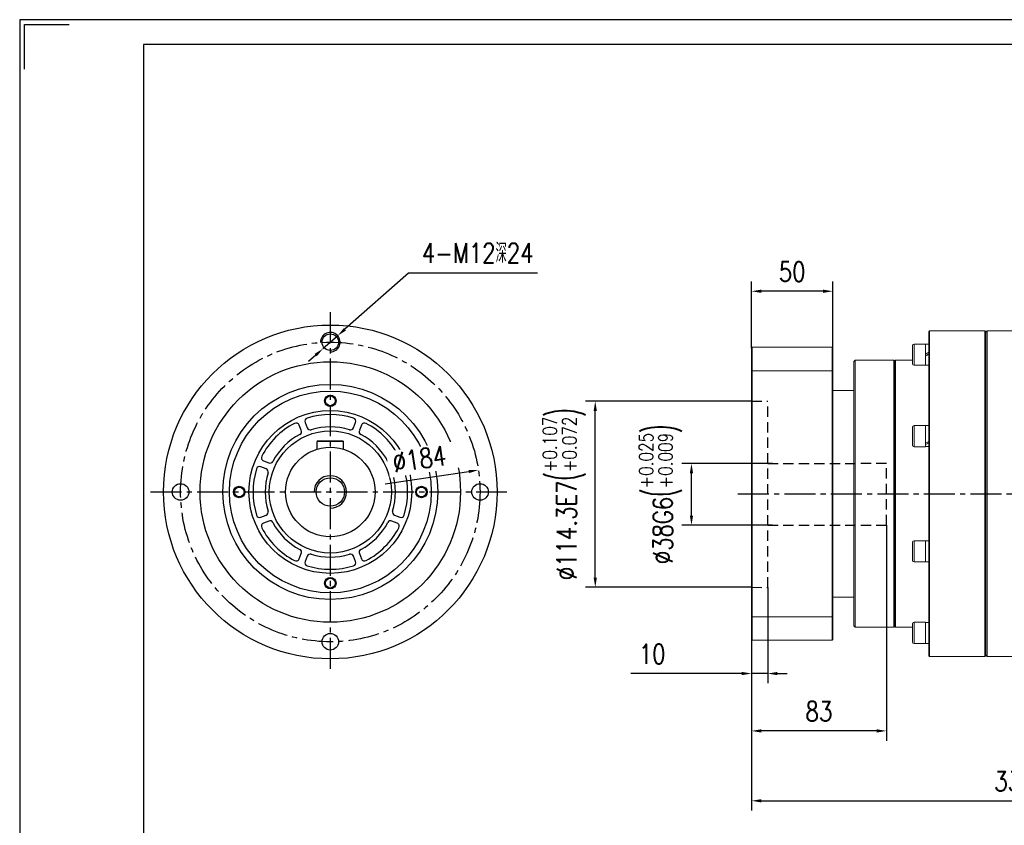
# Model space of a CAD drawing. Header units: millimetres. Extents: x 2194 to 3473, y 312 to 1217.
# Tile 5 of 6: x 2194 to 2799, y 722 to 1217. Entities that reach past the tile are written whole.
import ezdxf

# ---------------------------------------------------------------- set-up
doc = ezdxf.new("R2010")
doc.units = ezdxf.units.MM
doc.linetypes.add('CENTER2', pattern=[28.575, 19.05, -3.175, 3.175, -3.175])
doc.linetypes.add('DASHED2', pattern=[9.525, 6.35, -3.175])
for name, color, linetype in [('1轮廓实线层', 7, 'Continuous'), ('2细线层', 4, 'Continuous'), ('3中心线层', 1, 'CENTER2'), ('4虚线层', 6, 'DASHED2'), ('7标注层', 4, 'Continuous'), ('图框_外框线', 7, 'Continuous')]:
    doc.layers.add(name, color=color, linetype=linetype)
doc.styles.add('TH_GBDIM', font='romans.shx', dxfattribs={"width": 0.8, "bigfont": 'gbcbig.shx'})
doc.dimstyles.new('TH_GBDIM', dxfattribs={"dimscale": 6, "dimtxt": 4.5, "dimasz": 3, "dimexe": 2, "dimexo": 0, "dimgap": 1.5, "dimtad": 1, "dimdec": 1, "dimdsep": 46, "dimtxsty": 'TH_GBDIM', "dimcen": 2.5, "dimclrd": 130, "dimclre": 130, "dimclrt": 3, "dimadec": 0, "dimazin": 0, "dimtfac": 0.714286, "dimtdec": 1, "dimtmove": 0, "dimatfit": 3, "dimfxl": 1, "dimtzin": 0, "dimlwd": -1, "dimlwe": -1, "dimarcsym": 0})

# ---------------------------------------------------------------- blocks, each defined once
blk = doc.blocks.new('*D16')
at = {"layer": '7标注层', "color": 130}
for p, q in [((2432.91, 1061.18), (2393.96, 1026.84)), ((2512.19, 1061.18), (2432.91, 1061.18)), ((2380.46, 1014.93), (2389.46, 1022.87)), ((2375.96, 1010.96), (2371.46, 1006.99))]:
    blk.add_line(p, q, dxfattribs=at)
for points in [[(2393.3, 1027.59), (2394.62, 1026.09), (2389.46, 1022.87)], [(2376.62, 1010.21), (2375.3, 1011.71), (2380.46, 1014.93)]]:
    blk.add_solid(points, dxfattribs=at)
at = {"layer": 'Defpoints', "color": 0}
for p in [(2389.46, 1022.87), (2380.46, 1014.93)]:
    blk.add_point(p, dxfattribs=at)
at = {"layer": '7标注层', "color": 3, "insert": (2475.55, 1073.64), "char_height": 12, "attachment_point": 5, "style": 'TH_GBDIM'}
blk.add_mtext('{4-M12深24}{}{}', dxfattribs=at)
blk = doc.blocks.new('*D25')
at = {"layer": '7标注层', "color": 130}
for p, q in [((2653.75, 868.27), (2653.75, 809.39)), ((2643.76, 836.31), (2643.76, 809.39)), ((2637.76, 815.39), (2569.73, 815.39)), ((2653.75, 815.39), (2643.76, 815.39)), ((2659.75, 815.39), (2665.75, 815.39))]:
    blk.add_line(p, q, dxfattribs=at)
for points in [[(2637.76, 814.39), (2637.76, 816.39), (2643.76, 815.39)], [(2659.75, 816.39), (2659.75, 814.39), (2653.75, 815.39)]]:
    blk.add_solid(points, dxfattribs=at)
at = {"layer": 'Defpoints', "color": 0}
for p in [(2653.75, 868.27), (2643.76, 836.31), (2643.76, 815.39)]:
    blk.add_point(p, dxfattribs=at)
at = {"layer": '7标注层', "color": 3, "insert": (2582.81, 827.39), "char_height": 12, "attachment_point": 5, "style": 'TH_GBDIM'}
blk.add_mtext('10', dxfattribs=at)
blk = doc.blocks.new('*D26')
at = {"layer": '7标注层', "color": 130}
for p, q in [((2643.76, 982.66), (2541.78, 982.66)), ((2547.78, 874.36), (2547.78, 976.66)), ((2643.76, 868.36), (2541.78, 868.36))]:
    blk.add_line(p, q, dxfattribs=at)
for points in [[(2548.78, 976.66), (2546.78, 976.66), (2547.78, 982.66)], [(2546.78, 874.36), (2548.78, 874.36), (2547.78, 868.36)]]:
    blk.add_solid(points, dxfattribs=at)
at = {"layer": 'Defpoints', "color": 0}
for p in [(2547.78, 982.66), (2643.76, 982.66), (2643.76, 868.36)]:
    blk.add_point(p, dxfattribs=at)
at = {"layer": '7标注层', "color": 3, "insert": (2528.72, 925.51), "char_height": 12, "attachment_point": 5, "rotation": 90, "style": 'TH_GBDIM'}
blk.add_mtext('{%%c114.3}{}{E7\\H0.7143x;{\\H2x;\\W0.5;(}\\S+0.107^ +0.072;{\\H2x;\\W0.5;)}}', dxfattribs=at)
blk = doc.blocks.new('*D27')
at = {"layer": '7标注层', "color": 130}
for p, q in [((2656.75, 944.42), (2600.9, 944.42)), ((2606.9, 912.42), (2606.9, 938.42)), ((2656.75, 906.42), (2600.9, 906.42))]:
    blk.add_line(p, q, dxfattribs=at)
for points in [[(2607.9, 938.42), (2605.9, 938.42), (2606.9, 944.42)], [(2605.9, 912.42), (2607.9, 912.42), (2606.9, 906.42)]]:
    blk.add_solid(points, dxfattribs=at)
at = {"layer": 'Defpoints', "color": 0}
for p in [(2606.9, 944.42), (2656.75, 944.42), (2656.75, 906.42)]:
    blk.add_point(p, dxfattribs=at)
at = {"layer": '7标注层', "color": 3, "insert": (2587.84, 925.42), "char_height": 12, "attachment_point": 5, "rotation": 90, "style": 'TH_GBDIM'}
blk.add_mtext('{%%c38}{}{G6\\H0.7143x;{\\H2x;\\W0.5;(}\\S+0.025^ +0.009;{\\H2x;\\W0.5;)}}', dxfattribs=at)
blk = doc.blocks.new('*D28')
at = {"layer": '7标注层', "color": 130}
for p, q in [((2726.76, 906.51), (2726.76, 774.16)), ((2643.76, 836.31), (2643.76, 774.16)), ((2720.76, 780.16), (2649.76, 780.16))]:
    blk.add_line(p, q, dxfattribs=at)
for points in [[(2649.76, 781.16), (2649.76, 779.16), (2643.76, 780.16)], [(2720.76, 779.16), (2720.76, 781.16), (2726.76, 780.16)]]:
    blk.add_solid(points, dxfattribs=at)
at = {"layer": 'Defpoints', "color": 0}
for p in [(2726.76, 906.51), (2643.76, 836.31), (2643.76, 780.16)]:
    blk.add_point(p, dxfattribs=at)
at = {"layer": '7标注层', "color": 3, "insert": (2685.26, 792.16), "char_height": 12, "attachment_point": 5, "style": 'TH_GBDIM'}
blk.add_mtext('83', dxfattribs=at)
blk = doc.blocks.new('*D29')
at = {"layer": '7标注层', "color": 130}
for p, q in [((2643.76, 1015.31), (2643.76, 1056.17)), ((2693.76, 1015.31), (2693.76, 1056.17)), ((2687.76, 1050.17), (2649.76, 1050.17))]:
    blk.add_line(p, q, dxfattribs=at)
for points in [[(2649.76, 1051.17), (2649.76, 1049.17), (2643.76, 1050.17)], [(2687.76, 1049.17), (2687.76, 1051.17), (2693.76, 1050.17)]]:
    blk.add_solid(points, dxfattribs=at)
at = {"layer": 'Defpoints', "color": 0}
for p in [(2643.76, 1050.17), (2643.76, 1015.31), (2693.76, 1015.31)]:
    blk.add_point(p, dxfattribs=at)
at = {"layer": '7标注层', "color": 3, "insert": (2668.76, 1062.17), "char_height": 12, "attachment_point": 5, "style": 'TH_GBDIM'}
blk.add_mtext('50', dxfattribs=at)
blk = doc.blocks.new('*D30')
at = {"layer": '7标注层', "color": 130}
for p, q in [((2979.26, 899.81), (2979.26, 731.24)), ((2643.76, 836.31), (2643.76, 731.24)), ((2649.76, 737.24), (2973.26, 737.24))]:
    blk.add_line(p, q, dxfattribs=at)
for points in [[(2649.76, 738.24), (2649.76, 736.24), (2643.76, 737.24)], [(2973.26, 736.24), (2973.26, 738.24), (2979.26, 737.24)]]:
    blk.add_solid(points, dxfattribs=at)
at = {"layer": 'Defpoints', "color": 0}
for p in [(2979.26, 899.81), (2643.76, 836.31), (2979.26, 737.24)]:
    blk.add_point(p, dxfattribs=at)
at = {"layer": '7标注层', "color": 3, "insert": (2811.51, 749.24), "char_height": 12, "attachment_point": 5, "style": 'TH_GBDIM'}
blk.add_mtext('335.5', dxfattribs=at)
blk = doc.blocks.new('*D31')
at = {"layer": '7标注层', "color": 130}
blk.add_line((2418.76, 931.9), (2470.04, 939.48), dxfattribs=at)
blk.add_solid([(2470.18, 938.49), (2469.89, 940.47), (2475.97, 940.36)], dxfattribs=at)
at = {"layer": 'Defpoints', "color": 0}
for p in [(2475.97, 940.36), (2293.95, 913.44)]:
    blk.add_point(p, dxfattribs=at)
at = {"layer": '7标注层', "color": 3, "insert": (2439.68, 947.12), "char_height": 12, "attachment_point": 5, "rotation": 8.41217, "style": 'TH_GBDIM'}
blk.add_mtext('∅184', dxfattribs=at)

msp = doc.modelspace()

# ---------------------------------------------------------------- linework, layer by layer
at = {"color": 7, "linetype": 'Continuous', "lineweight": 15}
for p, q in [((2753.26, 1025.81), (2752.76, 1025.31)), ((2752.76, 826.31), (2752.76, 1025.31)), ((2787.26, 1025.81), (2753.26, 1025.81)), ((2753.26, 1025.81), (2753.26, 825.81)), ((2787.76, 1025.31), (2787.26, 1025.81)), ((2787.26, 925.81), (2787.26, 1025.81)), ((2788.56, 1025.81), (2787.76, 1025.01)), ((2787.76, 1025.31), (2787.76, 925.81)), ((2849.26, 1025.81), (2788.56, 1025.81)), ((2788.56, 1025.81), (2788.56, 925.81)), ((2742.66, 1005.77), (2742.66, 1016.77)), ((2750.66, 1017.77), (2743.66, 1017.77)), ((2750.66, 1017.77), (2750.66, 1004.77)), ((2752.76, 1017.71), (2750.66, 1017.71)), ((2643.76, 1015.31), (2644.26, 1015.81)), ((2643.76, 1001.17), (2643.76, 1015.31)), ((2644.26, 1015.81), (2644.26, 1001.35)), ((2693.26, 1015.81), (2644.26, 1015.81)), ((2693.26, 1001.35), (2693.26, 1015.81)), ((2693.76, 1015.31), (2693.26, 1015.81)), ((2693.76, 1015.31), (2693.76, 1001.17)), ((2707.56, 1007.81), (2706.76, 1007.01)), ((2706.76, 925.81), (2706.76, 1007.01)), ((2731.26, 1007.81), (2707.56, 1007.81)), ((2707.56, 1007.81), (2707.56, 925.81)), ((2731.76, 1007.31), (2731.26, 1007.81)), ((2731.26, 843.81), (2731.26, 1007.81)), ((2732.26, 1007.81), (2731.76, 1007.31)), ((2731.76, 844.31), (2731.76, 1007.31)), ((2742.66, 1007.81), (2732.26, 1007.81)), ((2732.26, 1007.81), (2732.26, 843.81)), ((2743.66, 1004.77), (2750.66, 1004.77)), ((2750.66, 1004.83), (2752.76, 1004.83)), ((2644.26, 1001.35), (2643.76, 1001.17)), ((2643.76, 850.45), (2643.76, 1001.17)), ((2644.26, 1001.35), (2693.26, 1001.35)), ((2644.26, 1001.35), (2644.26, 850.27)), ((2693.26, 1001.35), (2693.76, 1001.17)), ((2693.26, 850.27), (2693.26, 1001.35)), ((2693.76, 1001.17), (2693.76, 850.45)), ((2706.66, 1001.56), (2706.66, 1004.31)), ((2706.66, 993.31), (2706.66, 1001.56)), ((2706.76, 989.31), (2693.76, 989.31)), ((2706.66, 959.56), (2706.66, 967.81)), ((2742.66, 965.1), (2742.66, 966.71)), ((2742.66, 955.71), (2742.66, 965.1)), ((2750.66, 967.71), (2743.66, 967.71)), ((2750.66, 967.71), (2750.66, 965.81)), ((2752.76, 967.65), (2750.66, 967.65)), ((2750.66, 965.81), (2750.66, 954.71)), ((2706.66, 956.81), (2706.66, 959.56)), ((2743.66, 954.71), (2750.66, 954.71)), ((2750.66, 954.77), (2752.76, 954.77)), ((2706.76, 844.61), (2706.76, 925.81)), ((2707.56, 925.81), (2707.56, 843.81)), ((2787.26, 825.81), (2787.26, 925.81)), ((2787.76, 925.81), (2787.76, 826.31)), ((2788.56, 925.81), (2788.56, 825.81)), ((2742.66, 890.41), (2742.66, 895.91)), ((2750.66, 896.91), (2743.66, 896.91)), ((2750.66, 896.91), (2750.66, 890.41)), ((2752.76, 896.85), (2750.66, 896.85)), ((2706.66, 883.81), (2706.66, 894.81)), ((2742.66, 884.91), (2742.66, 890.41)), ((2750.66, 890.41), (2750.66, 883.91)), ((2743.66, 883.91), (2750.66, 883.91)), ((2752.29, 883.97), (2752.76, 883.97)), ((2693.76, 862.31), (2706.76, 862.31)), ((2706.66, 847.31), (2706.66, 858.31)), ((2644.26, 850.27), (2643.76, 850.45)), ((2643.76, 836.31), (2643.76, 850.45)), ((2693.26, 850.27), (2644.26, 850.27)), ((2644.26, 850.27), (2644.26, 835.81)), ((2693.26, 850.27), (2693.76, 850.45)), ((2693.26, 835.81), (2693.26, 850.27)), ((2693.76, 850.45), (2693.76, 836.31)), ((2706.76, 844.61), (2707.56, 843.81)), ((2707.56, 843.81), (2731.26, 843.81)), ((2731.26, 843.81), (2731.76, 844.31)), ((2731.76, 844.31), (2732.26, 843.81)), ((2732.26, 843.81), (2742.66, 843.81)), ((2742.66, 836.46), (2742.66, 845.85)), ((2750.66, 846.85), (2743.66, 846.85)), ((2750.66, 846.85), (2750.66, 835.76)), ((2752.76, 846.79), (2750.66, 846.79)), ((2644.26, 835.81), (2643.76, 836.31)), ((2644.26, 835.81), (2693.26, 835.81)), ((2693.26, 835.81), (2693.76, 836.31)), ((2742.66, 834.85), (2742.66, 836.46)), ((2750.66, 835.76), (2750.66, 833.85)), ((2743.66, 833.85), (2750.66, 833.85)), ((2750.66, 833.91), (2752.76, 833.91)), ((2752.76, 826.31), (2753.26, 825.81)), ((2753.26, 825.81), (2787.26, 825.81)), ((2787.26, 825.81), (2787.76, 826.31)), ((2787.76, 826.61), (2788.56, 825.81)), ((2788.56, 825.81), (2849.26, 825.81))]:
    msp.add_line(p, q, dxfattribs=at)
at = {"color": 8, "linetype": 'Continuous', "lineweight": 15}
for p, q in [((2743.66, 1017.77), (2743.66, 1004.77)), ((2743.66, 967.71), (2743.66, 965.81)), ((2743.66, 965.81), (2743.66, 954.71)), ((2743.66, 896.91), (2743.66, 890.41)), ((2743.66, 890.41), (2743.66, 883.91)), ((2743.66, 846.85), (2743.66, 835.76)), ((2743.66, 835.76), (2743.66, 833.85))]:
    msp.add_line(p, q, dxfattribs=at)
at = {"color": 7, "linetype": 'Continuous', "lineweight": 15}
for centre, start, end in [((2743.66, 1016.77), 90, 180), ((2707.66, 1004.31), 154.15807, 180), ((2743.66, 1005.77), 180, 270), ((2707.66, 993.31), 180, 205.84193), ((2707.66, 967.81), 154.15807, 180), ((2743.66, 966.71), 90, 180), ((2707.66, 956.81), 180, 205.84193), ((2743.66, 955.71), 180, 270), ((2743.66, 895.91), 90, 180), ((2707.66, 894.81), 154.15807, 180), ((2707.66, 883.81), 180, 205.84193), ((2743.66, 884.91), 180, 270), ((2707.66, 858.31), 154.15807, 180), ((2707.66, 847.31), 180, 205.84193), ((2743.66, 845.85), 90, 180), ((2743.66, 834.85), 180, 270)]:
    msp.add_arc(centre, 1, start, end, dxfattribs=at)
for centre, major_axis, ratio, start_param, end_param in [((2750.66, 1011.27), (11.15, 6.44), 0.018052, 1.370982, 1.560379), ((2750.66, 1011.27), (7.52, 4.34), 0.018052, 1.277248, 1.560379), ((2752.76, 1011.27), (11.15, 6.44), 0.018052, 1.560379, 1.749776), ((2750.66, 961.21), (11.02, 5.36), 0.323919, 4.556086, 4.745483), ((2752.76, 961.21), (11.02, 5.36), 0.323919, 4.366689, 4.556086), ((2750.66, 890.41), (11.15, 0.4), 0.576349, 4.691617, 4.881014), ((2752.76, 890.41), (11.15, 0.4), 0.576349, 4.555574, 4.691617)]:
    msp.add_ellipse(centre, major_axis=major_axis, ratio=ratio, start_param=start_param, end_param=end_param, dxfattribs=at)
at = {"layer": '1轮廓实线层', "linetype": 'Continuous', "lineweight": 30}
for p, q in [((2369.46, 969.54), (2370.81, 966.29)), ((2399.11, 966.29), (2400.46, 969.54)), ((2367.11, 964.76), (2365.77, 968.01)), ((2404.15, 968.01), (2402.81, 964.76)), ((2377.56, 958.4), (2376.96, 957.8)), ((2392.96, 957.8), (2376.96, 957.8)), ((2376.96, 953.21), (2376.96, 957.8)), ((2377.56, 958.4), (2392.36, 958.4)), ((2392.36, 958.4), (2392.96, 957.8)), ((2392.96, 953.21), (2392.96, 957.8)), ((2343.85, 946.09), (2347.1, 944.75)), ((2422.82, 944.75), (2426.07, 946.09)), ((2345.57, 941.05), (2342.32, 942.4)), ((2427.6, 942.4), (2424.35, 941.05)), ((2342.32, 911.4), (2345.57, 912.75)), ((2347.1, 909.05), (2343.85, 907.71)), ((2426.07, 907.71), (2422.82, 909.05)), ((2424.35, 912.75), (2427.6, 911.4)), ((2365.77, 885.79), (2367.11, 889.04)), ((2370.81, 887.51), (2369.46, 884.26)), ((2400.46, 884.26), (2399.11, 887.51)), ((2402.81, 889.04), (2404.15, 885.79))]:
    msp.add_line(p, q, dxfattribs=at)
for centre, radius in [((2384.96, 926.9), 102.5), ((2384.96, 1018.9), 5.1), ((2384.96, 926.9), 80), ((2384.96, 926.9), 66.05), ((2384.96, 926.9), 62), ((2384.96, 982.9), 3.5), ((2384.96, 982.9), 3), ((2384.96, 926.9), 50), ((2384.96, 926.9), 37.5), ((2292.96, 926.9), 5.1), ((2476.96, 926.9), 5.1), ((2328.96, 926.9), 3.5), ((2328.96, 926.9), 3), ((2440.96, 926.9), 3.5), ((2440.96, 926.9), 3), ((2384.96, 870.9), 3.5), ((2384.96, 870.9), 3), ((2384.96, 834.9), 5.1)]:
    msp.add_circle(centre, radius, dxfattribs=at)
at = {"layer": '1轮廓实线层'}
for radius in [27.5, 8.75]:
    msp.add_circle((2384.96, 926.9), radius, dxfattribs=at)
at = {"layer": '1轮廓实线层', "linetype": 'Continuous', "lineweight": 30}
for centre, radius, start, end in [((2384.96, 926.9), 47.5, 72.5435, 107.4565), ((2384.96, 926.9), 47.5, 117.5435, 152.4565), ((2363.92, 967.24), 2, 22.5, 117.5435), ((2371.31, 970.3), 2, 107.4565, 202.5), ((2398.61, 970.3), 2, 337.5, 72.5435), ((2406, 967.24), 2, 62.4565, 157.5), ((2384.96, 926.9), 47.5, 27.5435, 62.4565), ((2384.96, 926.9), 40, 117.96502, 152.03498), ((2365.27, 963.99), 2, 297.96502, 22.5), ((2372.66, 967.06), 2, 202.5, 287.03498), ((2384.96, 926.9), 40, 72.96502, 107.03498), ((2397.27, 967.06), 2, 252.96502, 337.5), ((2404.66, 963.99), 2, 157.5, 242.03498), ((2384.96, 926.9), 40, 27.96502, 62.03498), ((2344.62, 947.94), 2, 152.4565, 247.5), ((2347.87, 946.59), 2, 247.5, 332.03498), ((2422.06, 946.59), 2, 207.96502, 292.5), ((2425.3, 947.94), 2, 292.5, 27.5435), ((2384.96, 926.9), 47.5, 162.5435, 197.4565), ((2341.56, 940.55), 2, 67.5, 162.5435), ((2384.96, 926.9), 40, 162.96502, 197.03498), ((2344.8, 939.2), 2, 342.96502, 67.5), ((2425.12, 939.2), 2, 112.5, 197.03498), ((2384.96, 926.9), 40, 342.96502, 17.03498), ((2428.37, 940.55), 2, 17.4565, 112.5), ((2384.96, 926.9), 47.5, 342.5435, 17.4565), ((2344.8, 914.59), 2, 292.5, 17.03498), ((2425.12, 914.59), 2, 162.96502, 247.5), ((2341.56, 913.25), 2, 197.4565, 292.5), ((2344.62, 905.86), 2, 112.5, 207.5435), ((2347.87, 907.2), 2, 27.96502, 112.5), ((2384.96, 926.9), 40, 207.96502, 242.03498), ((2384.96, 926.9), 40, 297.96502, 332.03498), ((2422.06, 907.2), 2, 67.5, 152.03498), ((2425.3, 905.86), 2, 332.4565, 67.5), ((2428.37, 913.25), 2, 247.5, 342.5435), ((2384.96, 926.9), 47.5, 207.5435, 242.4565), ((2384.96, 926.9), 47.5, 297.5435, 332.4565), ((2365.27, 889.8), 2, 337.5, 62.03498), ((2404.66, 889.8), 2, 117.96502, 202.5), ((2363.92, 886.56), 2, 242.4565, 337.5), ((2371.31, 883.49), 2, 157.5, 252.5435), ((2372.66, 886.74), 2, 72.96502, 157.5), ((2384.96, 926.9), 40, 252.96502, 287.03498), ((2397.27, 886.74), 2, 22.5, 107.03498), ((2398.61, 883.49), 2, 287.4565, 22.5), ((2406, 886.56), 2, 202.5, 297.5435), ((2384.96, 926.9), 47.5, 252.5435, 287.4565)]:
    msp.add_arc(centre, radius, start, end, dxfattribs=at)
at = {"layer": '2细线层'}
for centre, radius, end in [((2384.96, 1018.9), 6, 181.86867), ((2384.96, 926.9), 10, 180)]:
    msp.add_arc(centre, radius, 270, end, dxfattribs=at)
at = {"layer": '3中心线层'}
for p, q in [((2384.96, 1037.4), (2384.96, 816.4)), ((2274.46, 926.9), (2495.46, 926.9)), ((2635.46, 925.81), (2995.38, 925.81))]:
    msp.add_line(p, q, dxfattribs=at)
msp.add_circle((2384.96, 926.9), 92, dxfattribs=at)
at = {"layer": '4虚线层'}
for p, q in [((2643.76, 982.66), (2653.75, 982.57)), ((2653.75, 868.27), (2653.75, 982.57)), ((2653.75, 944.42), (2726.76, 944.51)), ((2726.76, 906.51), (2726.76, 944.51)), ((2653.75, 906.42), (2726.76, 906.51)), ((2643.76, 868.36), (2653.75, 868.27))]:
    msp.add_line(p, q, dxfattribs=at)
at = {"layer": '图框_外框线', "color": 3}
msp.add_lwpolyline([(2194.07, 312.22), (3473.47, 312.22), (3473.47, 1216.94), (2194.07, 1216.94)], close=True, dxfattribs=at)
msp.add_lwpolyline([(2197.11, 1186.48), (2197.11, 1213.9), (2224.53, 1213.9)], dxfattribs=at)
at = {"layer": '图框_外框线', "color": 3, "lineweight": 25}
msp.add_lwpolyline([(2270.22, 327.45), (3458.24, 327.45), (3458.24, 1201.71), (2270.22, 1201.71)], close=True, dxfattribs=at)

# ---------------------------------------------------------------- dimensions: what is measured, and where the dimension line sits
at = {"layer": '7标注层'}
dim = msp.add_diameter_dim_2p(p1=(2380.46, 1014.93), p2=(2389.46, 1022.87), text='{4-M12深24}{}{}', dimstyle='TH_GBDIM', override={"dimtxt": 2, "dimasz": 1, "dimgap": 1, "dimtoh": 1}, dxfattribs=at)
dim.commit()
dim.dimension.update_dxf_attribs({"geometry": '*D16', "text_midpoint": (2475.55, 1061.18), "dimtype": 163})
for base, p1, p2, picture, middle in [((2643.76, 1050.17), (2693.76, 1015.31), (2643.76, 1015.31), '*D29', (2668.76, 1050.17)), ((2643.76, 780.16), (2726.76, 906.51), (2643.76, 836.31), '*D28', (2685.26, 780.16)), ((2979.26, 737.24), (2643.76, 836.31), (2979.26, 899.81), '*D30', (2811.51, 737.24)), ((2643.76, 815.39), (2653.75, 868.27), (2643.76, 836.31), '*D25', (2582.81, 815.39))]:
    dim = msp.add_linear_dim(base=base, p1=p1, p2=p2, dimstyle='TH_GBDIM', override={"dimtxt": 2, "dimasz": 1, "dimexe": 1, "dimgap": 1}, dxfattribs=at)
    dim.commit()
    dim.dimension.update_dxf_attribs({"geometry": picture, "text_midpoint": middle, "dimtype": 160})
for base, p1, p2, text, picture, middle in [((2547.78, 982.66), (2643.76, 868.36), (2643.76, 982.66), '{%%c<>}{}{E7\\H0.7143x;{\\H2x;\\W0.5;(}\\S+0.107^ +0.072;{\\H2x;\\W0.5;)}}', '*D26', (2547.78, 925.51)), ((2606.9, 944.42), (2656.75, 906.42), (2656.75, 944.42), '{%%c<>}{}{G6\\H0.7143x;{\\H2x;\\W0.5;(}\\S+0.025^ +0.009;{\\H2x;\\W0.5;)}}', '*D27', (2606.9, 925.42))]:
    dim = msp.add_linear_dim(base=base, p1=p1, p2=p2, angle=90, text=text, dimstyle='TH_GBDIM', override={"dimtxt": 2, "dimasz": 1, "dimexe": 1, "dimgap": 1}, dxfattribs=at)
    dim.commit()
    dim.dimension.update_dxf_attribs({"geometry": picture, "text_midpoint": middle, "dimtype": 160})

# ---------------------------------------------------------------- next in the draw order: wipeouts: each hides what was drawn before it
msp.add_wipeout([(2421.56, 935.63), (2419.19, 951.66), (2462.2, 958.02), (2464.57, 941.99)]).dxf.layer = '1轮廓实线层'

# ---------------------------------------------------------------- next in the draw order: dimensions: what is measured, and where the dimension line sits
dim = msp.add_diameter_dim_2p(p1=(2293.95, 913.44), p2=(2475.97, 940.36), dimstyle='TH_GBDIM', override={"dimtxt": 2, "dimasz": 1, "dimexe": 1, "dimgap": 1}, dxfattribs=at)
dim.commit()
dim.dimension.update_dxf_attribs({"geometry": '*D31', "text_midpoint": (2441.43, 935.25), "dimtype": 163})

doc.saveas('drawing.dxf')
